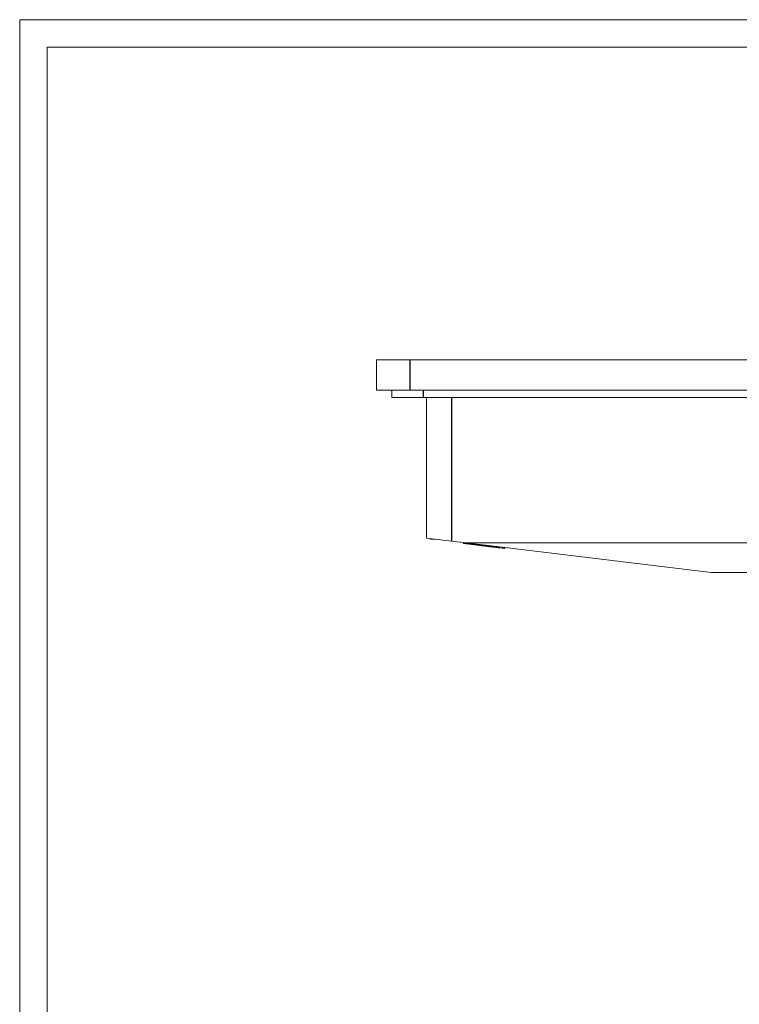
# Model space of a CAD drawing. Header units: millimetres. Extents: x 0 to 841, y 0 to 594.
# Tile 5 of 10: x 0 to 130, y 416 to 594. Entities that reach past the tile are written whole.
import ezdxf

# ---------------------------------------------------------------- set-up
doc = ezdxf.new("R2010")
doc.units = ezdxf.units.MM
doc.layers.add('1', color=7, linetype='Continuous')
doc.layers.add('201', color=7, linetype='Continuous')

msp = doc.modelspace()

# ---------------------------------------------------------------- linework, layer by layer
at = {"layer": '1', "color": 7, "linetype": 'Continuous', "lineweight": 13}
for p, q in [((64.583265, 532.411752), (70.583265, 532.411752)), ((64.583265, 526.911752), (64.583265, 532.411752)), ((92.920078, 532.436752), (92.920078, 532.411748)), ((96.529744, 532.411748), (96.529744, 532.436752)), ((119.737824, 532.436752), (119.737824, 532.411748)), ((123.34749, 532.411748), (123.34749, 532.436752)), ((64.583265, 526.911752), (70.583265, 526.911752)), ((67.333265, 525.597752), (67.333265, 526.911752)), ((67.333265, 525.597752), (73.083265, 525.597752)), ((332.083265, 525.597752), (73.083265, 525.597752)), ((73.631263, 500.144652), (73.631263, 525.597655)), ((78.131263, 499.60003), (73.631263, 500.144652)), ((78.131263, 499.60003), (80.846171, 499.271452)), ((80.494013, 499.233262), (80.311513, 499.255349)), ((80.311513, 499.255349), (80.311513, 499.15462)), ((80.82701, 499.19296), (80.494013, 499.233262)), ((80.494013, 499.233262), (80.494013, 499.132532)), ((80.846171, 499.271452), (125.131263, 493.911752)), ((80.846171, 499.271452), (140.6418, 499.271452)), ((80.311513, 499.15462), (80.494013, 499.132532)), ((80.494013, 499.132532), (80.82701, 499.09223)), ((80.82701, 499.19296), (80.82701, 499.09223)), ((80.853954, 499.186889), (80.853954, 499.086159)), ((81.347403, 499.129978), (81.33429, 499.131565)), ((81.347395, 499.129979), (81.347395, 499.02925)), ((81.347395, 499.129979), (81.437347, 499.119093)), ((81.437347, 499.018363), (81.347395, 499.02925)), ((81.348129, 499.029161), (81.348129, 499.027796)), ((81.437347, 499.119093), (81.437347, 499.018363)), ((81.740948, 499.082349), (81.437358, 499.119091)), ((81.437358, 499.018362), (81.740948, 498.981619)), ((81.53971, 499.005975), (81.53971, 499.005385)), ((81.740937, 499.08235), (81.740937, 498.98162)), ((81.740937, 499.08235), (81.961061, 499.055709)), ((81.961061, 498.954979), (81.740937, 498.98162)), ((81.920409, 499.060628), (81.920409, 499.061761)), ((81.920409, 498.959197), (81.920409, 498.959901)), ((81.961061, 499.055709), (81.961061, 498.954979)), ((82.764578, 498.958462), (82.764578, 498.857732)), ((82.764578, 498.958462), (82.944483, 498.936688)), ((82.944483, 498.835959), (82.764578, 498.857732)), ((82.944483, 498.936688), (82.944483, 498.835959)), ((83.188819, 498.907117), (82.944489, 498.936688)), ((82.944489, 498.835958), (83.188819, 498.806387)), ((83.188825, 498.907116), (83.188825, 498.806387)), ((83.188825, 498.907116), (83.392948, 498.882412)), ((83.392948, 498.781682), (83.188825, 498.806387)), ((83.392948, 498.882412), (83.392948, 498.781682)), ((83.392948, 498.882412), (83.593611, 498.858126)), ((83.593611, 498.757397), (83.392948, 498.781682)), ((83.593611, 498.858126), (84.20252, 498.784432)), ((83.593611, 498.858126), (83.593611, 498.757397)), ((84.20252, 498.683702), (83.593611, 498.757397)), ((84.20252, 498.784432), (84.20252, 498.683702)), ((84.20252, 498.784432), (84.403183, 498.760146)), ((84.403183, 498.659416), (84.20252, 498.683702)), ((84.403183, 498.760146), (84.403183, 498.659416)), ((84.403183, 498.760146), (84.594764, 498.736959)), ((84.594764, 498.63623), (84.403183, 498.659416)), ((84.594764, 498.736959), (84.594764, 498.63623)), ((84.707637, 498.723299), (84.707637, 498.622569)), ((84.707637, 498.723299), (85.076529, 498.678653)), ((85.076529, 498.577923), (84.707637, 498.622569)), ((85.076529, 498.678653), (85.318708, 498.649343)), ((85.076529, 498.678653), (85.076529, 498.577923)), ((85.318708, 498.548613), (85.076529, 498.577923)), ((85.318708, 498.649343), (85.318708, 498.548613)), ((85.642623, 498.61014), (85.642623, 498.50941)), ((85.67363, 498.606387), (85.653276, 498.608851)), ((85.653276, 498.508121), (85.67363, 498.505658)), ((85.966539, 498.570937), (86.210016, 498.54147)), ((85.966539, 498.570937), (85.966539, 498.470208)), ((86.210016, 498.44074), (85.966539, 498.470208)), ((86.210016, 498.54147), (86.210016, 498.44074)), ((86.210016, 498.54147), (86.575447, 498.497243)), ((86.575447, 498.396513), (86.210016, 498.44074)), ((86.575447, 498.497243), (86.575447, 498.396513)), ((86.629807, 498.490664), (86.629807, 498.389934)), ((86.744973, 498.476726), (86.744973, 498.375996)), ((86.744973, 498.476726), (86.834926, 498.465839)), ((86.834926, 498.365109), (86.744973, 498.375996)), ((86.834926, 498.465839), (86.834926, 498.365109)), ((87.328367, 498.308301), (87.328367, 498.409031)), ((87.83119, 498.247526), (87.83119, 498.348255)), ((132.971933, 493.911752), (125.131263, 493.911752))]:
    msp.add_line(p, q, dxfattribs=at)
at = {"layer": '1', "color": 7, "linetype": 'Continuous', "lineweight": 25}
for p, q in [((70.583265, 532.411752), (70.583265, 526.911752)), ((73.083265, 525.597752), (73.083265, 526.911752)), ((78.131263, 525.597376), (78.131263, 499.60003))]:
    msp.add_line(p, q, dxfattribs=at)
at = {"layer": '1', "color": 7, "linetype": 'Continuous', "lineweight": 13}
for points in [[(70.583265, 532.411752), (218.423265, 532.411752), (334.583265, 532.411752)], [(70.583265, 526.911752), (218.423265, 526.911752), (334.583265, 526.911752)], [(73.996168, 500.095358), (74.209786, 499.978535), (74.384878, 499.952419)], [(74.384878, 499.952419), (74.852355, 499.952419), (75.219658, 499.952419)], [(80.853954, 499.189699), (80.853954, 499.189699), (80.853955, 499.189699), (80.853959, 499.189699), (80.854056, 499.189687), (80.855731, 499.189484), (80.883908, 499.186074), (81.347395, 499.129979)], [(81.347395, 499.02925), (80.883908, 499.085344), (80.855731, 499.088754), (80.854056, 499.088957), (80.853959, 499.088969), (80.853955, 499.088969), (80.853954, 499.088969), (80.853954, 499.088969)], [(81.961061, 499.055709), (82.419899, 499.000177), (82.769335, 498.957886)], [(82.769335, 498.857156), (82.321519, 498.911354), (81.961061, 498.954979)], [(85.318708, 498.649343), (85.505387, 498.626749), (85.642623, 498.61014)], [(85.642623, 498.50941), (85.465487, 498.530849), (85.318708, 498.548613)], [(85.642623, 498.61014), (85.819964, 498.588677), (85.966539, 498.570937)], [(85.966539, 498.470208), (85.779989, 498.492785), (85.642623, 498.50941)], [(87.328366, 498.30539), (87.328334, 498.305393), (87.328246, 498.305404), (87.326524, 498.305613), (87.298104, 498.309052), (86.834926, 498.365109)], [(87.831188, 498.345264), (87.831187, 498.345264), (87.831184, 498.345265), (87.831122, 498.345272), (87.830074, 498.345399), (87.811451, 498.347653), (87.417714, 498.395306)], [(87.45071, 498.290583), (87.812977, 498.246738), (87.830157, 498.244659), (87.831127, 498.244542), (87.831185, 498.244535), (87.831187, 498.244535), (87.831188, 498.244534)]]:
    msp.add_lwpolyline(points, dxfattribs=at)
at = {"layer": '201', "color": 7, "linetype": 'Continuous', "lineweight": 18}
for p, q in [((841, 594), (0, 594)), ((0, 594), (0, 0)), ((836, 589), (5, 589)), ((5, 589), (5, 5))]:
    msp.add_line(p, q, dxfattribs=at)

doc.saveas('drawing.dxf')
